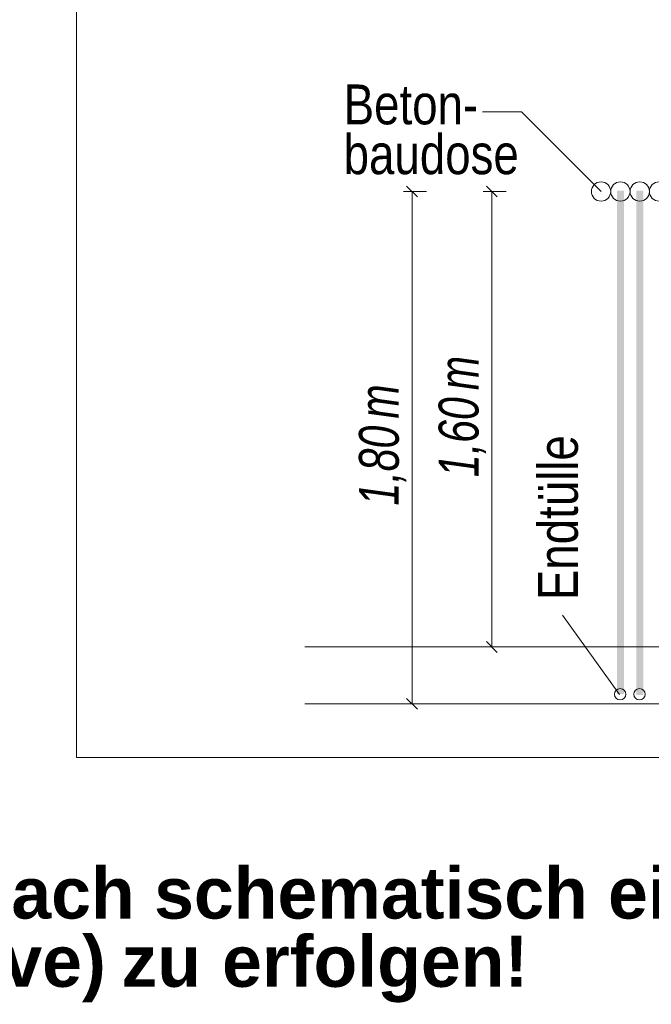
# Model space of a CAD drawing. Extents: x -620 to 300, y 62 to 1112.
# Tile 210 of 256: x 187 to 209, y 749 to 784. Entities that reach past the tile are written whole.
import ezdxf
from ezdxf.lldxf.tags import DXFTag

# ---------------------------------------------------------------- set-up
doc = ezdxf.new("R2010")
doc.units = 0
doc.layers.get('0').update_dxf_attribs({"lineweight": 13})
for name, color, linetype, lineweight, true_color in [('E_Aussparung Bemaßung-A06GA1MX8I', 5, 'Continuous', 9, 0x0000ff), ('E_Betonbaudose', 1, 'Continuous', 13, 0xff0000), ('E_Detail_Beschriftung', 7, 'Continuous', 13, 0x009900)]:
    doc.layers.add(name, color=color, linetype=linetype, lineweight=lineweight, true_color=true_color)
doc.layers.add('E_Detail_Linie_Text_Bem', color=7, linetype='Continuous', lineweight=13)
doc.styles.get("Standard").update_dxf_attribs({"font": 'ARIALN.TTF'})
tags = doc.linetypes.add('fein_strichliert-A06GA1N18I', pattern=[4, 1, -2, 1]).pattern_tags.tags
tags[8:9] = [DXFTag(74, 4), DXFTag(75, 0), DXFTag(340, '0'), DXFTag(46, 0.0), DXFTag(50, 0.0), DXFTag(44, 0.0), DXFTag(45, 0.0)]
tags[6:7] = [DXFTag(74, 4), DXFTag(75, 0), DXFTag(340, '0'), DXFTag(46, 0.0), DXFTag(50, 0.0), DXFTag(44, 0.0), DXFTag(45, 0.0)]
tags[4:5] = [DXFTag(74, 4), DXFTag(75, 0), DXFTag(340, '0'), DXFTag(46, 0.0), DXFTag(50, 0.0), DXFTag(44, 0.0), DXFTag(45, 0.0)]

# ---------------------------------------------------------------- blocks, each defined once
blk = doc.blocks.new('Referenz-A06GA1N28I')
at = {"layer": 'E_Aussparung Bemaßung-A06GA1MX8I', "linetype": 'Continuous', "ltscale": 0.13}
for p, q in [((200.391, 778.057), (200.773, 777.675)), ((203.191, 778.057), (203.573, 777.675)), ((200.282, 777.866), (201.082, 777.866)), ((200.582, 759.866), (200.582, 777.866)), ((203.082, 777.866), (203.882, 777.866)), ((203.382, 761.866), (203.382, 777.866)), ((203.191, 762.057), (203.573, 761.675)), ((203.682, 761.866), (202.882, 761.866)), ((200.391, 760.057), (200.773, 759.675)), ((200.282, 759.866), (201.082, 759.866))]:
    blk.add_line(p, q, dxfattribs=at)
at = {"layer": 'E_Betonbaudose', "linetype": 'Continuous', "ltscale": 0.13}
for centre, radius in [((207.219, 777.866), 0.34), ((207.899, 777.866), 0.34), ((208.579, 777.866), 0.34), ((209.259, 777.866), 0.34), ((207.889, 760.203), 0.2), ((208.569, 760.203), 0.2)]:
    blk.add_circle(centre, radius, dxfattribs=at)
at = {"layer": 'E_Detail_Linie_Text_Bem', "linetype": 'fein_strichliert-A06GA1N18I', "ltscale": 0.65}
for p, q in [((188.798, 819.294), (188.798, 757.977)), ((188.798, 757.977), (248.541, 757.977))]:
    blk.add_line(p, q, dxfattribs=at)
at = {"layer": 'E_Detail_Linie_Text_Bem', "color": 0, "linetype": 'Continuous', "ltscale": 0.13}
for p, q in [((203.06, 780.662), (204.419, 780.662)), ((204.419, 780.662), (207.218, 777.863)), ((207.864, 760.197), (205.869, 762.982))]:
    blk.add_line(p, q, dxfattribs=at)
at = {"layer": 'E_Detail_Linie_Text_Bem', "linetype": 'Continuous', "ltscale": 0.13}
for p, q in [((196.814, 761.866), (238.899, 761.866)), ((196.814, 759.866), (240.165, 759.866))]:
    blk.add_line(p, q, dxfattribs=at)
for points in [[(208.024, 777.892), (208.024, 760.207), (207.774, 777.891), (207.774, 760.207)], [(208.704, 777.892), (208.704, 760.176), (208.454, 777.891), (208.454, 760.176)]]:
    blk.add_solid(points, dxfattribs=at)
at = {"layer": 'E_Aussparung Bemaßung-A06GA1MX8I', "linetype": 'Continuous', "ltscale": 0.13, "char_height": 1.4, "attachment_point": 1, "rotation": 90}
for s, insert in [('{\\W0.9;\\fArial Narrow|b0|i1;m}', (201.515, 770.887)), ('{\\W0.9;\\fArial Narrow|b0|i1;m}', (198.715, 769.887)), ('{\\W0.9;\\fArial Narrow|b0|i1;1,60 }', (201.515, 767.83)), ('{\\W0.9;\\fArial Narrow|b0|i1;1,80 }', (198.715, 766.83))]:
    blk.add_mtext(s, dxfattribs=dict(at, insert=insert))
at = {"layer": 'E_Detail_Beschriftung', "linetype": 'Continuous', "ltscale": 0.13, "char_height": 1.4, "attachment_point": 1}
for s, insert in [('{\\fArial Narrow;Beton-}', (198.178, 781.625)), ('{\\fArial Narrow;baudose}', (198.178, 779.875))]:
    blk.add_mtext(s, dxfattribs=dict(at, insert=insert))
at = {"layer": 'E_Detail_Beschriftung', "linetype": 'Continuous', "ltscale": 0.13, "insert": (205.004, 763.51), "char_height": 1.4, "attachment_point": 1, "rotation": 90}
blk.add_mtext('{\\fArial Narrow;Endtülle}', dxfattribs=at)
at = {"layer": 'E_Detail_Beschriftung', "color": 1, "linetype": 'Continuous', "lineweight": 35, "ltscale": 0.35, "true_color": 0xff0000, "char_height": 1.8, "attachment_point": 1}
for s, insert in [('{\\fArial|b1|i0;einfach}', (182.036, 754.122)), ('{\\fArial|b1|i0;schematisch}', (191.521, 754.122)), ('{\\fArial|b1|i0;eingezeichnet.}', (207.464, 754.122)), ('{\\fArial|b1|i0;Reserve)}', (179.2, 751.725)), ('{\\fArial|b1|i0;erfolgen!}', (193.907, 751.725)), ('{\\fArial|b1|i0;zu}', (190.373, 751.725))]:
    blk.add_mtext(s, dxfattribs=dict(at, insert=insert))

msp = doc.modelspace()

# ---------------------------------------------------------------- block references
at = {"color": 8, "lineweight": 25, "ltscale": 0.25, "true_color": 0x808080}
msp.add_blockref('Referenz-A06GA1N28I', (0, 0), dxfattribs=at)

doc.saveas('drawing.dxf')
